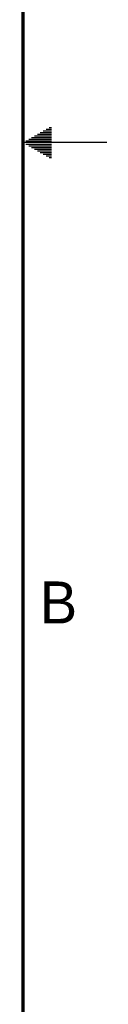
# Model space of a CAD drawing. Header units: inches. Extents: x 0 to 34, y 0 to 22.
# Tile 10 of 11: x 33.5 to 34, y 5.9 to 11.7. Entities that reach past the tile are written whole.
import ezdxf

# ---------------------------------------------------------------- set-up
doc = ezdxf.new("R2010")
doc.units = ezdxf.units.IN
doc.header["$LTSCALE"] = 1.87
doc.header["$MEASUREMENT"] = 0
doc.layers.get('0').update_dxf_attribs({"linetype": 'CONTINUOUS'})
doc.styles.get("Standard").update_dxf_attribs({"font": 'txt', "width": 0.8})

msp = doc.modelspace()

# ---------------------------------------------------------------- linework, layer by layer
at = {"color": 2, "linetype": 'CONTINUOUS'}
for p, q in [((33.65591, 11.09), (33.66974, 11.09)), ((33.55198, 11.03), (33.66974, 11.03)), ((33.5693, 11.04), (33.66974, 11.04)), ((33.58662, 11.05), (33.66974, 11.05)), ((33.60394, 11.06), (33.66974, 11.06)), ((33.62126, 11.07), (33.66974, 11.07)), ((33.63858, 11.08), (33.66974, 11.08)), ((34.00002, 11), (33.50002, 11)), ((33.51734, 11.01), (33.66974, 11.01)), ((33.51734, 10.99), (33.66974, 10.99)), ((33.53466, 11.02), (33.66974, 11.02)), ((33.53466, 10.98), (33.66974, 10.98)), ((33.55198, 10.97), (33.66974, 10.97)), ((33.5693, 10.96), (33.66974, 10.96)), ((33.58662, 10.95), (33.66974, 10.95)), ((33.60394, 10.94), (33.66974, 10.94)), ((33.62126, 10.93), (33.66974, 10.93)), ((33.63858, 10.92), (33.66974, 10.92)), ((33.65591, 10.91), (33.66974, 10.91))]:
    msp.add_line(p, q, dxfattribs=at)
at = {"color": 7, "linetype": 'CONTINUOUS', "const_width": 0.02}
msp.add_lwpolyline([(33.50002, 0.5), (33.50002, 21.5)], dxfattribs=at)

# ---------------------------------------------------------------- texts
at = {"color": 2, "linetype": 'CONTINUOUS'}
msp.add_text('B', height=0.25, dxfattribs=at).set_placement((33.6006, 8.13454))

doc.saveas('drawing.dxf')
